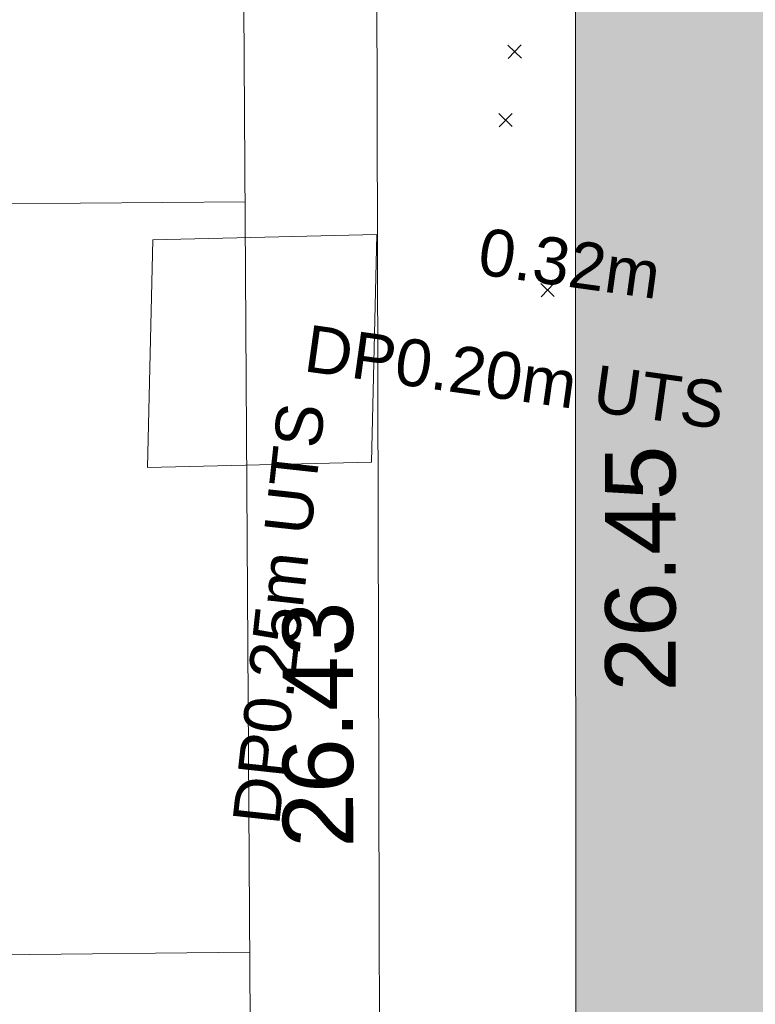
# Model space of a CAD drawing. Header units: millimetres. Extents: x -290717 to 520720, y -103372 to 287762.
# Tile 226 of 256: x 1012 to 4932, y 27854 to 33098. Entities that reach past the tile are written whole.
import ezdxf

# ---------------------------------------------------------------- set-up
doc = ezdxf.new("R2010")
doc.units = ezdxf.units.MM
for name, pattern in [('IMPORT-HIDDEN2 _3_', [4762.5, 3175, -1587.5]), ('IMPORT-UG_ELEC_LV_QLB2 _2_', [2700, 1500, -300.0000000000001, 0, -250, 150, -300.0000000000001, 0, -200]), ('IMPORT-UG_ELEC_STREET LIGHTING_QLB2 _2_', [2700, 1500, -300.0000000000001, 0, -250, 150, -300.0000000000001, 0, -200])]:
    doc.linetypes.add(name, pattern=pattern)
for name, color, linetype, lineweight, true_color in [('00_UAV_BUILDING_OUTLINE', 5, 'Continuous', 9, 0x0000ff), ('00_UAV_FOOTPATH', 7, 'Continuous', 9, 0xa50000), ('12333-PUM-2D-U-0001-C01 - Rev2_REVIT IMPORT_dwg', 7, 'Continuous', 9, 0x767676), ('A_RHA_Line', 7, 'Continuous', 9, 0x00a600), ('PUM-CHAMBER EXTENTS', 6, 'IMPORT-HIDDEN2 _3_', 9, 0xff00ff), ('PUM-ELECTRIC-LV-QLB2', 1, 'IMPORT-UG_ELEC_LV_QLB2 _2_', 9, 0xff0000), ('PUM-ELECTRIC-MH', 1, 'Continuous', 9, 0xff0000), ('PUM-GPR-REBAR', 30, 'Continuous', 9, 0xff7f00)]:
    doc.layers.add(name, color=color, linetype=linetype, lineweight=lineweight, true_color=true_color)
doc.layers.add('A_RHA_Detail', color=7, linetype='Continuous', lineweight=9)
doc.layers.add('GEN-TEXT', color=7, linetype='Continuous', lineweight=9)
doc.styles.add('Arial_1', font='arial.ttf', dxfattribs={"height": 250})
doc.styles.add('Swis721 Lt BT_2', font='swissl.ttf', dxfattribs={"height": 375})

# ---------------------------------------------------------------- blocks, each defined once
blk = doc.blocks.new('12333-PUM-2D-U-0001-C01 - Rev2_REVIT IMPORT_dwg_MGS62954_T2_Galway_ITM_3d_Rev1-2077680-Site Location Plan Existing')
at = {"layer": '00_UAV_FOOTPATH', "color": 254, "true_color": 0xcccccc, "flags": 128}
blk.add_lwpolyline([(533912743.0821864, 725601474.3582332), (533909811.0821863, 725601532.3582335), (533907744.9682671, 725601567.8430152), (533905677.0821864, 725601603.3582332), (533905647.3213692, 725598671.9177301), (533905637.0821863, 725597663.3582331), (533905559.9370086, 725593672.8485802), (533905549.0821863, 725593111.3582331), (533905496.0821863, 725591387.3582332), (533905455.9191456, 725588674.2305524), (533905381.9111588, 725583674.7804447), (533905373.0821864, 725583078.3582332), (533905292.5981604, 725578675.5991973), (533905268.2809445, 725577345.3620304), (533905213.6296643, 725573676.2337424), (533905152.102079, 725569545.450305)], dxfattribs=at)
at = {"layer": '00_UAV_BUILDING_OUTLINE', "color": 251, "true_color": 0x666666, "insert": (533906606.836629, 725584865.040431), "char_height": 375, "width": 1495.902363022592, "attachment_point": 1, "rotation": 89.03400229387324, "line_spacing_factor": 1.005061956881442, "style": 'Swis721 Lt BT_2'}
blk.add_mtext('26.45', dxfattribs=at)
at = {"layer": '00_UAV_FOOTPATH', "color": 251, "true_color": 0x666666, "insert": (533904874.6255029, 725584063.399127), "char_height": 375, "width": 1495.902363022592, "attachment_point": 1, "rotation": 89.07153206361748, "line_spacing_factor": 1.005061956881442, "style": 'Swis721 Lt BT_2'}
blk.add_mtext('26.43', dxfattribs=at)
blk = doc.blocks.new('12333-PUM-2D-U-0001-C01 - Rev2_REVIT IMPORT_dwg-1620468-Site Location Plan Existing')
at = {"layer": 'PUM-CHAMBER EXTENTS', "true_color": 0xffd4aa}
h = blk.add_hatch(dxfattribs=at)
h.set_pattern_fill('FP_15', color=41, style=0, pattern_type=2)
h.set_pattern_definition([(0, (-533641079.65, -725615854.3560001), (0, 4000), []), (90, (-533641079.65, -725615854.3560001), (-8000, 4.898587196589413e-13), [])])
h.paths.add_polyline_path([(260865.3501528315, -44518.35617865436), (263506.3501528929, -41517.35617860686), (263685.3501528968, -25598.35617861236), (264300.3501528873, -14402.35617861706), (262073.393403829, -13951.56663410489), (262068.9501528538, -14155.95617866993), (260506.8501529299, -14155.9561786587), (260515.9208416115, -13636.29677212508), (258772.350152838, -13283.35617866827), (258670.4501975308, -17982.77958357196), (258705.6273013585, -17930.13332725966), (258914.1292635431, -17799.69233468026), (259118.8501528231, -17758.97081790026), (259354.4823357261, -17811.47103625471), (259532.0730042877, -17930.13332725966), (259662.513996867, -18138.63528944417), (259703.2355136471, -18343.35617872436), (259646.303160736, -18585.62151974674), (259532.0730042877, -18756.57903018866), (259342.4847485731, -18883.25785263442), (259118.8501528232, -18927.74153954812), (258883.2179699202, -18875.2413211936), (258705.6273013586, -18756.57903018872), (258655.3045717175, -18681.26574300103), (258128.3501528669, -42983.35617862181)])
h.paths.add_polyline_path([(258258.950152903, -38844.75617859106), (258266.9306085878, -38387.55617861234), (258563.7501528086, -38387.55617863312), (258555.7696971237, -38844.75617861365)])
h.paths.add_polyline_path([(261852.3501529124, -20608.62106352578), (261633.0967024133, -20559.77012183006), (261467.850315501, -20449.35601612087), (261346.4762427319, -20255.34697165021), (261308.5852680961, -20064.85617870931), (261361.5602678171, -19839.43063920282), (261467.850315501, -19680.35634129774), (261661.8593599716, -19558.98226852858), (261852.3501529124, -19521.09129389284), (262071.6036034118, -19569.94223558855), (262236.8499903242, -19680.35634129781), (262358.2240630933, -19874.3653857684), (262396.115037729, -20064.85617870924), (262343.140038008, -20290.2817182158), (262236.8499903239, -20449.35601612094), (262060.4399654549, -20567.22942623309), (262026.8654006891, -20573.90782240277)])
at = {"layer": 'GEN-TEXT', "color": 253, "true_color": 0xaaaaaa}
for p, q in [((265068.9948138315, -27607.71151771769), (265139.7054919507, -27537.00083959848)), ((265139.7054919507, -27607.71151771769), (265068.9948138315, -27537.00083959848)), ((265013.9948137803, -27971.7115177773), (265084.7054918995, -27901.00083965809)), ((265084.7054918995, -27971.7115177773), (265013.9948137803, -27901.00083965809)), ((265221.9948138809, -28880.71151776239), (265292.7054920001, -28810.00083964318)), ((265292.7054920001, -28880.71151776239), (265221.9948138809, -28810.00083964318))]:
    blk.add_line(p, q, dxfattribs=at)
at = {"layer": 'PUM-ELECTRIC-MH', "color": 21, "true_color": 0xffaaaa, "flags": 128}
blk.add_lwpolyline([(264302.350152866, -29745.35617860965), (263108.3501528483, -29752.35617870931), (263158.3501528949, -28540.35617865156), (264352.3501527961, -28533.35617866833)], close=True, dxfattribs=at)
at = {"layer": 'PUM-GPR-REBAR', "color": 41, "true_color": 0xffd4aa, "flags": 128}
blk.add_lwpolyline([(262073.393403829, -13951.56663410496), (264300.3501528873, -14402.35617861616), (263685.3501528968, -25598.35617861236), (263506.3501528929, -41517.35617860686), (260865.3501528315, -44518.35617865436)], dxfattribs=at)
blk.add_blockref('12333-PUM-2D-U-0001-C01 - Rev2_REVIT IMPORT_dwg_MGS62954_T2_Galway_ITM_3d_Rev1-2077680-Site Location Plan Existing', (-533641079.6498471, -725615854.3561786))
at = {"layer": 'PUM-ELECTRIC-LV-QLB2', "char_height": 250, "attachment_point": 2, "line_spacing_factor": 0.9417779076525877, "style": 'Arial_1'}
for s, insert, width, rotation in [('0.32m', (265396.6178308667, -28581.37782781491), 1160.025439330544, 351.07507513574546), ('DP0.20m UTS', (265094.6371550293, -29181.42867782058), 2687.341255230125, 351.07507513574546), ('DP0.25m UTS', (263670.3657110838, -30527.79463442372), 2687.341255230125, 82.77611268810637)]:
    blk.add_mtext(s, dxfattribs=dict(at, insert=insert, width=width, rotation=rotation))

msp = doc.modelspace()

# ---------------------------------------------------------------- hatches: boundary and pattern name
at = {"layer": 'A_RHA_Detail', "true_color": 0xc0c0c0}
h = msp.add_hatch(color=9, dxfattribs=at)
h.paths.add_polyline_path([(-80880.60083898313, -68502.79057078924), (-80400.86592458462, -68483.4150911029), (-80400.86592458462, -62984.64684182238), (-24474.85765180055, -63009.32043784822), (-24456.14471274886, -50840.30023854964), (-36622.55041054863, -50831.65104346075), (-36622.5504104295, -44228.57792609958), (-50959.05265825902, -44213.68205212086), (-50959.05265825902, -42573.78171509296), (-54563.93258049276, -42571.21897729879), (-54565.69773355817, -45054.17447471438), (-92408.82109324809, -45027.27149617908), (-92411.78875845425, -49201.74309219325), (-100061.9988811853, -49201.74309219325), (-100052.221444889, -64852.82557835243), (-86120.90825231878, -64852.82557835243), (-86092.16626519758, -62957.90041523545), (-84861.10047611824, -62957.90041520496), (-84854.79054275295, -68240.10973718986), (-80870.60226895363, -68240.10973718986)])
h.paths.add_polyline_path([(-137238.9269955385, -68461.93840922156), (-132719.7426408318, -68433.06336920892), (-132847.0731201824, -62850.0428228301), (-130454.6837966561, -62916.63108081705), (-130498.2830220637, -61355.8539363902), (-117581.136331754, -61423.42893434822), (-117492.3908565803, -49183.91309186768), (-125136.5200282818, -49178.47881939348), (-125133.5727033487, -45032.61887132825), (-163007.1824077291, -45005.69421944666), (-163007.1824077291, -44090.29634113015), (-163123.8521375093, -44090.21339942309), (-163122.6389897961, -42383.751842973), (-166563.8543420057, -42383.75184295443), (-166565.0349082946, -44044.3982420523), (-193158.4656786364, -44025.49275802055), (-193195.152889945, -62863.6565097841), (-137269.7106414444, -62916.63108078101), (-137254.3708868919, -65679.90523788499)])
h.paths.add_polyline_path([(120310.9497607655, -32334.2823016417), (120312.4652266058, -31610.73011961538), (133451.2244789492, -31638.24899384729), (133469.2230092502, -19717.98315777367), (121295.7536929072, -19692.48606427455), (121319.8434528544, -8190.941560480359), (112277.0825929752, -8172.001674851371), (112263.1769726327, -14811.12345451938), (78285.85310969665, -14739.95861435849), (78292.82277619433, -8167.077575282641), (76545.55099677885, -8163.40371230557), (69355.76844230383, -8152.931592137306), (69353.66597202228, -9156.746357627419), (68372.60878942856, -9154.691552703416), (68372.60878942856, -13705.52853212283), (69333.72334743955, -13707.54156767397), (69325.07112544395, -16249.53369225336), (66623.4489111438, -16249.53369225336), (66619.79243932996, -17995.29925522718), (65989.07757491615, -17995.29925522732), (65985.44262769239, -19730.78799479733), (57152.23993372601, -19712.28702423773), (57127.42535098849, -31559.89461998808), (70277.87165423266, -31587.43801817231), (70277.87165428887, -32271.74147154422), (78263.96947906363, -32285.12944888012), (78266.62669288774, -31019.79372153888), (112335.8856506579, -31091.15111856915), (112335.8856506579, -32317.57330550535), (119781.4233959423, -32333.17321910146)])
h.paths.add_polyline_path([(7503.71740934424, -1791.43926322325), (15482.43097389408, -674.0213230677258), (15484.0826184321, 148.1327206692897), (56188.28042539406, 205.5276654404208), (56155.8432600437, 14338.31663138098), (18016.62665932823, 14236.4814953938), (17967.9025208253, 34313.18372075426), (21727.10644861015, 34324.06926249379), (21708.9097307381, 40608.10218319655), (18009.66447156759, 40608.10218325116), (17995.54603703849, 45483.75063445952), (9770.084212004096, 45420.63294734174), (3966.216019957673, 45443.14492469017), (3984.771235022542, 14176.56786831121), (1023.062455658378, 14176.56786840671), (-276.5134647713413, 14190.52623465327), (-231.6790044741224, 5976.811441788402), (-226.4491536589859, 193.7444677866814), (1220.250839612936, 179.5999159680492), (7477.609307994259, 143.2867556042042), (7488.638446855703, -674.0213230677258)])
h.paths.add_polyline_path([(77755.59663317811, 53.47451145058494), (77729.51881611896, 1699.844979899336), (94464.47132486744, 1659.976083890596), (94606.37913471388, 17991.39023626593), (88810.41901146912, 18015.03260816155), (88799.89418497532, 14436.74271609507), (69413.88950349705, 14457.87738898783), (69377.35724448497, 99.62816357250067), (70760.85642036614, 92.0068082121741)])
h.paths.add_polyline_path([(61252.12079698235, 46453.95617369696), (105774.7348988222, 46472.68783510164), (105768.2642197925, 61852.61234310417), (92285.13876306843, 61852.61234310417), (92308.59670397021, 65784.30757142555), (96107.46680002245, 65767.6044524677), (96059.6808111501, 75209.20847378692), (101084.8427276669, 75071.88872768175), (104988.0046543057, 74765.36560410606), (108403.6894220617, 74363.84089439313), (112009.2703903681, 73787.25420864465), (115645.3524814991, 73049.69667210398), (116890.8108050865, 72761.69136255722), (120208.9929832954, 71893.18353872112), (120865.241739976, 71703.68487155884), (124135.6329505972, 70669.67317909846), (127435.6253142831, 69480.50055823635), (127820.4368655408, 69394.93141813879), (128274.3081769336, 69331.69585757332), (128731.879114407, 69306.66104520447), (129189.9401456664, 69320.00258265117), (129645.2782985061, 69371.62688830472), (130094.6997111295, 69461.17185607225), (130535.0520071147, 69588.00939078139), (130963.2464342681, 69751.2498188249), (131376.279516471, 69949.74812593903), (131771.254123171, 70182.11198906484), (132162.5575600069, 70460.54046602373), (132496.0921582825, 70741.69081117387), (132820.8713676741, 71064.98072578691), (133117.4593294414, 71414.31364276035), (133383.77568926, 71787.23923958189), (133616.5473239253, 72178.53728446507), (133817.1647262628, 72590.54524901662), (133982.6025969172, 73017.89547517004), (134111.7005086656, 73457.59040804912), (134203.5529320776, 73906.545904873), (134257.5155882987, 74361.61286220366), (134272.5462649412, 74819.59931534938), (134250.5259874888, 75277.29281749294), (134189.6227572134, 75731.48297750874), (134090.9274700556, 76178.98397761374), (133955.1324028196, 76616.65691996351), (133783.1900598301, 77041.4318434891), (133576.3064937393, 77450.3292564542), (133335.9328436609, 77840.48103831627), (133063.7551572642, 78209.15055536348), (132761.6825665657, 78553.75185442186), (132431.8338935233, 78871.86780505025), (132076.5227904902, 79161.26705200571), (131698.2415079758, 79419.91966864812), (131299.6434187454, 79646.01139199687), (131093.5942456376, 79746.34209763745), (132146.0467355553, 83110.22226149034), (122787.763295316, 86282.54285521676), (121604.3555410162, 82800.35918872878), (117095.9864226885, 83870.84033788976), (116841.9598400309, 83526.35449576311), (116120.5435466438, 91221.9361197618), (110237.7341284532, 91274.27491024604), (110194.3680786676, 90435.39030217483), (104988.0046543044, 90486.49901569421), (104973.2761846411, 94309.82427956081), (103746.1314668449, 94309.82427962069), (103839.9937121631, 122852.1474272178), (96365.09202303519, 122931.9599471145), (96350.3400238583, 123952.416858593), (104555.5505249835, 123902.1925258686), (104607.3234457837, 120248.5396157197), (125502.5015002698, 120134.193340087), (125662.0200253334, 137657.3796883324), (114479.5865733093, 137699.2256881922), (114382.3062641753, 129149.9458158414), (104644.1590035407, 129187.997507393), (104577.9931702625, 126217.3903165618), (101184.4926405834, 126159.1566967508), (101264.6166812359, 135959.2655565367), (89967.23177303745, 135988.8856164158), (89927.63362986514, 125823.6463181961), (93630.53562299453, 125840.7948842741), (93580.6568888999, 122931.9599471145), (88697.38835373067, 122904.7310127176), (88679.38989541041, 95739.0914377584), (86378.25848993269, 95739.0914377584), (86378.18187189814, 96178.10083375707), (83279.5074328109, 96200.92083330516), (83273.62493422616, 95735.74732136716), (70169.67509616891, 95733.22421950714), (70166.2684274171, 96272.07409350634), (66674.99731291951, 96257.14073659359), (66654.74538556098, 95755.71092140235), (65784.77231076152, 95755.71092140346), (65887.65094981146, 117470.6305650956), (53473.34271625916, 117487.9046429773), (53434.44066306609, 98570.4634906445), (40649.41626913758, 98570.46349066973), (40610.16711556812, 94406.01479082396), (38853.82372865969, 94410.36303444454), (38848.65589191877, 89463.65332732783), (40612.46601909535, 89518.45976927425), (40665.38257359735, 86257.73741131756), (38372.19584673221, 86305.7230928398), (38369.79373532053, 76901.0507917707), (50937.95125076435, 76944.40198877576), (50922.88567283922, 74598.78180893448), (56484.90611318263, 74588.85093774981), (56484.9061131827, 75194.85181998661), (92465.40372273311, 75233.02581663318), (92645.92783659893, 71766.64845097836), (89810.5550181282, 69362.83965827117), (85313.16173971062, 69360.94750424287), (85313.16173971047, 66907.40508090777), (75210.14498260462, 66903.15451592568), (75210.14498260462, 63815.70944554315), (70819.40014306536, 63815.70999204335), (70819.21601502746, 64253.35708063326), (69456.8341568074, 64253.35708063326), (69455.71957374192, 66901.99623168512), (61303.3285675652, 66898.56680686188), (61304.56054652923, 63970.32021231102), (70500.41048205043, 63970.32021223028), (70500.40885431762, 61852.59006210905), (61245.64388480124, 61848.69637492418), (61252.12079698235, 46455.07044720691)])
h.paths.add_polyline_path([(-17153.16561239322, 48569.32684293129), (-17153.16561227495, 60770.38083690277), (-29362.88357762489, 60774.7042869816), (-29362.88357762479, 67399.20394583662), (-43507.25361058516, 67405.01911302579), (-43488.53133082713, 69093.07334179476), (-45766.41866234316, 69109.32868391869), (-45794.34620035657, 67405.01911302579), (-47272.11273197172, 67404.21245453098), (-47272.44887636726, 66454.91798912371), (-86004.56386335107, 66468.6329952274), (-86006.66970790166, 60521.58362724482), (-92662.8772251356, 60521.58362724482), (-92666.53762789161, 50184.35611936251), (-79752.016597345, 50179.78302554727), (-79752.016597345, 48591.49323813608), (-17157.71631240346, 48569.32845421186)])
h.paths.add_polyline_path([(-201056.4185879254, 48628.75479108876), (-138377.9751621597, 48634.64535782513), (-138377.9751621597, 50133.28202330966), (-125467.710581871, 50134.49533928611), (-125468.6909603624, 60566.19036866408), (-132186.8595615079, 60565.86652591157), (-132187.4203588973, 66533.01978768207), (-170643.3098734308, 66805.61809689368), (-170643.3098732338, 67738.78475851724), (-200340.0100486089, 67488.93693767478), (-200348.7175167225, 60827.7802510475), (-201057.5650552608, 60827.71357562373), (-201056.6510294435, 51102.0431337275)])
h.paths.add_polyline_path([(-240051.5126725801, 54769.1949116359), (-239444.4902595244, 54811.10754483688), (-239186.5396225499, 54841.92927608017), (-238764.8191578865, 54940.98166103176), (-238382.4735933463, 55122.46891391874), (-237990.3402229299, 55354.87497237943), (-237269.2031026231, 55936.21514997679), (-237030.2712443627, 56228.66101920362), (-236793.0039600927, 56569.31473977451), (-236554.5880579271, 57004.26389721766), (-236432.7219585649, 57267.46508911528), (-236300.0815274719, 57753.26239002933), (-236250.7285154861, 58017.17885687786), (-236235.6490610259, 58516.21786795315), (-236233.2538430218, 58987.85640057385), (-236213.702979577, 59823.48083772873), (-236363.8287856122, 59820.8603820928), (-236634.0279869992, 60698.06075831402), (-236391.9547756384, 61432.1972634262), (-236225.4740089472, 61435.10319604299), (-236201.6036570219, 62637.68779599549), (-232563.5271750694, 62639.28734435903), (-232563.5271750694, 63049.03842407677), (-232732.1945866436, 63049.15302221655), (-232860.1521278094, 63457.9589027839), (-232731.6068089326, 63914.24862701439), (-232560.8209657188, 63914.24862701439), (-232521.9864006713, 70597.99604498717), (-240628.6947850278, 70598.85496274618), (-240629.7923196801, 72350.98321581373), (-246412.6011213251, 72347.36085937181), (-246412.6011213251, 70616.45923939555), (-254449.5805725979, 70618.60952619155), (-254454.637144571, 70754.06491724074), (-254469.7140363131, 73191.6627625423), (-263883.2532625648, 73267.83063692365), (-263902.4181505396, 68260.74348557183), (-263714.8217520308, 68259.82096576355), (-263552.9672900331, 67819.6543439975), (-263719.0883117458, 67392.20684197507), (-263913.629869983, 67392.20684288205), (-263956.7001914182, 58633.76423459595), (-260181.1963171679, 58611.22607638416), (-260192.3146984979, 56354.25111578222), (-257184.684388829, 56339.46086010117), (-257213.4419958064, 57092.93866025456), (-257338.5163846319, 57093.27331227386), (-257471.0109295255, 57531.7457231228), (-257338.5163845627, 58062.22513700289), (-257203.4956297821, 58064.06881293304), (-257173.5751889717, 58598.54056827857), (-256478.2273617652, 58575.27357918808), (-256478.2273617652, 58788.51859477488), (-256013.0091299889, 58911.92701537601), (-255397.0786589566, 58780.99767608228), (-255397.0786664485, 58595.98242230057), (-243809.8853614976, 58585.92793205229), (-243805.3570672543, 58352.04527760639), (-243740.9394682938, 57884.52572396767), (-243619.083060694, 57421.84877501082), (-243424.3877541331, 56943.65915328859), (-243247.1437899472, 56608.24157716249), (-243003.0710577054, 56249.99021479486), (-242732.2093200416, 55932.75703086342), (-242371.7230179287, 55603.12658814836), (-242141.2551255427, 55424.88676771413), (-241804.9643038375, 55216.88439829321), (-241529.464082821, 55077.02869058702), (-241100.6275144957, 54917.18295005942), (-240836.2134980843, 54840.82833179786), (-240453.4486196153, 54788.6078413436), (-240203.3756532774, 54776.52967577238)])
h.paths.add_polyline_path([(40276.69022620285, 59895.3641775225), (40328.62676026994, 69196.9439153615), (36588.99968782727, 69217.82459101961), (36619.46637569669, 74674.25962431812), (32264.36460075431, 74687.02318924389), (32233.48293864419, 69156.26826309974), (11916.69390488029, 69269.70959690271), (11966.66200108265, 78218.75165977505), (29087.50901742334, 78123.15526811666), (29143.44567202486, 88141.13700481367), (15719.34879623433, 88216.09212957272), (15732.60379610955, 90589.99788900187), (4594.294101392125, 90652.19003492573), (4525.129359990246, 78265.12250452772), (10096.76365550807, 78234.01258734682), (10077.43887221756, 74773.03821913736), (4547.641142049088, 74803.91453678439), (4465.579974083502, 60107.16002351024), (19125.89094757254, 60025.30234268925), (19139.86249371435, 62527.53804648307), (31738.59196305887, 62457.19146407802), (31724.55430855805, 59943.11609818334), (38369.79364222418, 59906.01157297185)])
h.paths.add_polyline_path([(-246083.0241259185, 72334.29150213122), (-246083.0594797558, 72334.30275087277), (-246208.2905500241, 72334.29150213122)])
h.paths.add_polyline_path([(-114575.3004830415, 112178.0758696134), (-114575.3246436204, 112178.0758696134), (-114707.2752166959, 115801.5811617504)])
h.paths.add_polyline_path([(-154699.9178766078, 101760.4080976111), (-114382.0503338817, 101776.0542915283), (-114382.0503338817, 106926.936016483), (-113755.641395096, 106927.1791078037), (-113757.5507412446, 111847.2721532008), (-114431.6837526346, 111847.2721532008), (-114431.8098651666, 112178.075869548), (-114575.3004830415, 112178.0758696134), (-114578.9984943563, 121707.2390834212), (-123056.9849702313, 121707.2390834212), (-123068.8201032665, 156452.7036899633), (-119381.2340625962, 156454.1347343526), (-119381.2340625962, 160165.8603541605), (-115501.031452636, 160167.3661472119), (-115503.3750945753, 166206.5793118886), (-132411.7987151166, 166599.6604729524), (-132411.8243306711, 166665.6603411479), (-135275.0124468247, 166664.5489553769), (-135275.0124468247, 166628.1883102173), (-135911.3205077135, 166628.1944503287), (-135911.3479256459, 166352.1604668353), (-152521.1633846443, 166345.7145607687), (-152518.3680955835, 159142.6836790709), (-150699.3133726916, 159117.9265656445), (-150755.6690356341, 122560.6912032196), (-151059.2005266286, 122560.6912032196), (-151061.0981347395, 121302.4374931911), (-154138.3148337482, 121372.6012653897), (-154138.3148337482, 121865.183451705), (-154704.3888425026, 121867.2611370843), (-154688.5451973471, 119352.3937021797), (-154745.5933227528, 119352.3715636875), (-154745.5763474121, 118722.1532660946), (-160794.1544526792, 118748.744283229), (-160794.1544527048, 119410.5425977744), (-163852.1622693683, 119422.408321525), (-163855.0715294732, 118762.2003111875), (-167568.6765459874, 118778.5256058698), (-166634.6619849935, 124395.1277019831), (-166843.6206842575, 124471.2090400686), (-167568.6765459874, 124707.6250904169), (-168028.2173235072, 124841.3808643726), (-168630.5006276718, 124991.3056740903), (-169238.2056070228, 125117.4693074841), (-169850.3952285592, 125219.6772877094), (-170466.1255403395, 125297.7720169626), (-171089.1102599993, 125351.8553033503), (-171704.4065937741, 125381.1774254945), (-172325.0479971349, 125386.3595015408), (-172782.2248668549, 125374.5832363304), (-173401.7764236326, 125337.4554476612), (-174019.3926983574, 125276.0328036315), (-174634.1213722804, 125190.4100127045), (-175245.0145766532, 125080.7190996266), (-176047.1958093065, 124895.7675261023), (-176665.4852587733, 124724.7228134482), (-177045.3001228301, 124609.1129151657), (-177631.5127793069, 124405.2077276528), (-176665.4852586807, 118818.5158793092), (-177558.9402083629, 118822.4435769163), (-177662.2853368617, 125263.4341236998), (-176365.3912352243, 126542.9270807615), (-159462.2970490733, 126319.9103917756), (-157057.7396790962, 128609.0850976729), (-157060.6673204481, 136153.1661957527), (-158638.8016610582, 137740.2441626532), (-159352.3735831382, 137740.2441626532), (-161634.4140635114, 140201.1078539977), (-168727.9404946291, 140256.8191147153), (-171035.0401162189, 137942.884730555), (-174184.1459014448, 137942.884730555), (-176460.1168228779, 140292.2858551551), (-177341.68569345, 140292.285855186), (-177341.7114445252, 140358.4281613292), (-183428.5803825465, 140356.0660244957), (-185921.6385984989, 137917.4639097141), (-185921.6385985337, 131757.309115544), (-186906.8767412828, 131756.9267734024), (-187725.3914540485, 130809.9989183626), (-187724.0588902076, 127376.1828149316), (-186481.0281350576, 126304.557648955), (-186479.4846755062, 122327.2959175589), (-185176.2828158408, 121059.4673825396), (-180304.1129154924, 121059.4673825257), (-180304.1136492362, 118802.0484409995), (-193555.3706955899, 118802.0484409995), (-193555.3686998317, 133117.8341649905), (-192593.6442938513, 133118.2073819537), (-192593.6442938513, 134200.8158367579), (-192224.6284783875, 134200.9592041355), (-192225.5653014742, 136615.0101267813), (-192595.0012461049, 136615.0101267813), (-192595.4357332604, 137734.4745166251), (-193589.2709668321, 137734.4746851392), (-193589.2685988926, 147474.5705834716), (-193163.2062206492, 147492.8644728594), (-192606.8095195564, 147551.4951472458), (-192359.9383250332, 147589.5931622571), (-192199.8207947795, 147616.5827293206), (-191882.7548926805, 147682.9245600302), (-191568.5380071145, 147761.6632019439), (-191020.2573150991, 147932.4221712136), (-190950.5841382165, 147955.8263236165), (-190647.7999969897, 148070.951423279), (-190349.769078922, 148197.8750093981), (-190056.9509284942, 148336.4013817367), (-189769.7970512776, 148486.316942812), (-189375.4954991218, 148717.2624196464), (-189132.9060261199, 148873.2749095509), (-188867.5421091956, 149059.0543930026), (-188609.6764469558, 149255.1087866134), (-188354.9814056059, 149465.3525772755), (-188079.6339208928, 149713.8792482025), (-187884.9836199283, 149901.8220103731), (-187538.2510284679, 150274.4802367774), (-187446.2998447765, 150378.396083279), (-187241.3270201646, 150629.2310214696), (-187046.3599558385, 150887.9197697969), (-186861.699277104, 151154.0634500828), (-186546.1373636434, 151669.8298752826), (-186524.4196769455, 151707.063245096), (-163675.289831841, 151669.8298752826), (-163687.5843044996, 148134.0767945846), (-157303.6541541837, 148136.4921063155), (-157303.6541541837, 155759.9150161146), (-157557.4317586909, 155765.0384228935), (-157555.9168973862, 166678.0466575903), (-187009.2021991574, 166699.7464767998), (-187013.0952111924, 162054.4009359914), (-188707.1775469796, 162044.5925187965), (-188705.9961893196, 155021.5333641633), (-188737.9999316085, 154650.5326603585), (-188799.0133970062, 154283.1866125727), (-188857.2045401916, 154035.4341107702), (-188966.1106131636, 153679.3368924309), (-189102.6200311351, 153332.8820747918), (-189265.8911677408, 152998.2056672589), (-189454.9174010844, 152677.3710606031), (-189645.2484685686, 152421.322012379), (-189916.9563410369, 152104.2450531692), (-190212.7041973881, 151809.4634871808), (-190530.6686598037, 151538.7947475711), (-190868.889367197, 151293.9075915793), (-191225.2810786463, 151076.3118324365), (-191597.6465194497, 150887.3490190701), (-192092.8415776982, 150682.5621956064), (-192485.2937347, 150569.6612301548), (-192903.8930807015, 150482.2408890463), (-193187.215491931, 150440.8868273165), (-193594.1866364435, 150407.1257787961), (-193594.5953882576, 151459.989522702), (-205369.2399268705, 151455.4201248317), (-205354.452352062, 113350.0822379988), (-207187.1580384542, 113349.3709450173), (-207184.3024929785, 105991.0636522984), (-205312.8709512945, 105991.0636522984), (-205311.2365670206, 101769.6553082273), (-175488.645120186, 101781.2285901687), (-175488.645120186, 110889.6985621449), (-154703.462766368, 110897.5679794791), (-154700.5193329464, 103310.2697088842)])
h.paths.add_polyline_path([(193735.9435692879, 113047.8274775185), (208865.0938716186, 114991.026643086), (208976.1154122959, 114126.6471161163), (216447.8967330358, 115086.3281915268), (216038.7305308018, 118271.970241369), (232648.5073383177, 120405.3421627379), (233425.9936153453, 114352.0734369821), (240632.2017567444, 115277.6440986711), (239854.8412683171, 121329.9334728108), (256406.8682407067, 123455.8879629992), (257091.7572256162, 118089.1198988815), (264572.287122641, 119040.8180953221), (261877.8350554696, 138524.7609215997), (259178.7147038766, 138221.6086023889), (259197.3483654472, 137439.0084132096), (254686.1480587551, 136897.0007613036), (255412.6810205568, 131314.8303174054), (240852.7447965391, 129522.4514055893), (239771.0426540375, 137918.8519126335), (240649.582243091, 138010.1984551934), (240062.3063116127, 142776.6750342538), (239165.7694641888, 142685.0143484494), (237630.9646614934, 151018.3171733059), (266172.8791088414, 154560.7889781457), (271297.187694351, 142612.4006970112), (276531.7397502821, 144861.0987145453), (274941.5029779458, 148527.903728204), (302074.530765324, 160134.9084326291), (300215.9323773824, 164320.1841173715), (301528.161327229, 164907.0997990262), (300405.1237791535, 167477.8916353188), (299016.6944531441, 166945.7181825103), (295626.7488506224, 174518.7544287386), (294333.0289184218, 177537.1551681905), (287288.847594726, 174518.7544287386), (289427.6893504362, 169661.0163464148), (272956.7816584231, 162557.1203578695), (271943.2187786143, 164897.4305293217), (267016.3118217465, 162764.0369715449), (268502.3094164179, 159357.043014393), (265200.4029571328, 157946.4096681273), (226856.4166955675, 153146.7821791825), (227510.3041274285, 148852.0205335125), (228280.9873164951, 141179.0007484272), (227302.3544112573, 141050.2812999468), (227895.3788231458, 136433.1758633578), (228748.5501749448, 136523.8855003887), (229602.307730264, 128023.7667641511), (217691.2359889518, 126493.8999679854), (217642.3600127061, 126874.4332670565), (215138.5007311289, 126552.8357430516), (215194.9980427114, 126112.9650749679), (215015.6132225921, 126089.9247571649), (214840.967257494, 127449.6644606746), (192258.7012018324, 124549.1816390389), (193486.3576426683, 114991.026643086)])
h.paths.add_polyline_path([(-78076.24179098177, 117605.518872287), (-78076.23951907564, 117610.0871212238), (-78070.31812256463, 129485.733079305), (-74723.15926546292, 129478.3852560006), (-74723.15926546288, 125435.7860625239), (-48015.64546089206, 125380.0246061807), (-47996.55031653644, 135872.5822179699), (-61198.159180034, 135901.5630078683), (-74714.72264147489, 135923.5088764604), (-74723.62876031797, 131865.2975510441), (-78070.31812256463, 131872.6421692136), (-78062.97909490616, 149549.768943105), (-58292.26570494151, 149541.5607197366), (-58292.26570494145, 148946.2407608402), (-37707.70924049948, 148937.6946534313), (-37707.70924049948, 159740.0690313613), (-44148.26955758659, 159742.7429641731), (-44148.26955758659, 162961.3319175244), (-49829.95437586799, 162961.3319175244), (-49830.92144141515, 160632.0129326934), (-78494.0902662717, 160643.9130440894), (-78494.0902662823, 161615.1537737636), (-78739.22585210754, 161615.2555472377), (-78691.79195364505, 168187.9195488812), (-90844.5764503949, 168126.8149080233), (-90962.52567696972, 152686.7636278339), (-89064.97866810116, 152685.97582136), (-89079.54115383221, 117610.0871212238), (-78374.80210165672, 117605.6428258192)])
h.paths.add_polyline_path([(69254.82576126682, 129235.9722870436), (69259.97086178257, 136167.7892474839), (86068.0992678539, 136131.0235193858), (86008.66431381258, 164703.3084147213), (58789.63167882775, 164723.5115811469), (58789.63167882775, 170119.2062865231), (54460.16324890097, 170122.4198087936), (54457.21717773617, 166153.2792453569), (47042.21516498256, 166158.7829869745), (47041.10931533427, 164668.9097040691), (39173.27935198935, 164674.7495545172), (39172.83712618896, 164078.9539098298), (17014.87910992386, 164095.400525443), (17002.38841206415, 147267.1142245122), (12659.63471563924, 147267.1142245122), (12653.6008753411, 139137.9291796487), (17031.41608901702, 139134.6797717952), (17024.58791744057, 129935.3194463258), (39191.34773726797, 129918.8662983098), (39191.34773726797, 129258.2867272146), (69014.0340609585, 129236.1510132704)])
h.paths.add_polyline_path([(39265.62356917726, 139467.8223435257), (33050.91021530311, 139484.1586867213), (33087.56357182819, 153427.9220784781), (39277.60130890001, 153411.6505991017), (39277.60130890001, 152830.3127277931), (43058.29603858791, 152820.3745823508), (43024.83899408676, 140092.5601633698), (39267.2657899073, 140092.5601633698)])
h.paths.add_polyline_path([(1979.548949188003, 189123.2414339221), (18699.10403225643, 189180.0465563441), (18678.46874727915, 195253.6675675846), (24349.02704558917, 195272.9334349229), (24334.96888369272, 199550.7690689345), (28829.78348971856, 199566.0403168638), (28798.35772162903, 208815.6446465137), (24334.94961552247, 208806.1514042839), (24333.90624838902, 209113.2475694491), (16811.59093053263, 209087.6902915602), (16806.58456496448, 208843.590909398), (6772.293057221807, 208809.4991440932), (6797.166076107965, 201488.5780549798), (-8471.058649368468, 201436.7038403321), (-8471.058649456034, 200429.0172029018), (-11856.09020773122, 200417.5164702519), (-11823.72827012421, 190892.3684139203), (-7614.729360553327, 190904.9356358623), (-7614.729360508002, 190170.8290169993), (-4608.619189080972, 190169.2993656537), (-4608.238782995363, 190916.8832264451), (1973.379031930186, 190939.2444093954), (1977.122761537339, 189837.3456606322)])
h.paths.add_polyline_path([(-20506.2213294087, 190640.028646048), (-20122.28942212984, 206347.1214480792), (-41550.34215554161, 207015.255795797), (-41462.26177905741, 210449.6195896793), (-31391.41053375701, 210152.0276719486), (-31078.64493158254, 223862.574366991), (-44305.08575746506, 224230.797228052), (-44490.79956595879, 211865.5542346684), (-47510.12209651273, 211942.9901386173), (-47722.57925074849, 203659.0205615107), (-47076.06680551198, 203635.3001466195), (-47175.4684425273, 199531.9403872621), (-46801.21126120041, 199520.4703265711), (-46873.68175963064, 195478.589946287), (-44600.40472249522, 195425.25597799), (-44685.88459510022, 192243.2795180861), (-38073.99929110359, 192135.6564361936), (-38104.39995468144, 191126.9722513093), (-21537.79264469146, 190668.5723413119)])
h.paths.add_polyline_path([(16801.02360974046, 195961.5001375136), (9656.615133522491, 196015.1086064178), (9643.83815057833, 199513.9922857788), (11631.77992465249, 199485.8321209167), (11631.79209405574, 203322.2460457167), (16806.58456511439, 203391.4855727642), (16801.04077099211, 195984.4293109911)])
h.paths.add_polyline_path([(122084.9263243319, 200536.2570557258), (122088.180516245, 206386.1947929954), (125211.1061637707, 206386.1947929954), (125211.1162733, 206645.8932838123), (126202.709897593, 206645.8932838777), (126203.0204768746, 207041.0477229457), (130401.4034740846, 206979.0758390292), (130444.269112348, 209883.2802976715), (126202.8383602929, 209945.883203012), (126203.0204768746, 214624.1281189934), (127364.7919503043, 214624.1281189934), (127365.2106673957, 225380.2058570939), (126159.8599207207, 225380.2527798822), (126207.4133336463, 241475.3410923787), (119482.541129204, 241495.8747302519), (119479.204156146, 246182.0096278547), (109943.9121324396, 246175.219673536), (109953.2702600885, 233033.3814297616), (115000.5285021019, 233033.3814296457), (114999.5792924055, 208653.4991933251), (112026.3032629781, 208653.4991933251), (112024.3519988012, 200538.6764491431), (122024.6079402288, 200536.271559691)])
h.paths.add_polyline_path([(30087.05071628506, 200986.75440713), (38030.67179073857, 201028.6865661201), (38030.67179073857, 202922.9731661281), (38109.89531489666, 202923.3913649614), (38067.25569093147, 208827.6066631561), (38013.35839375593, 208827.667223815), (38012.38630312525, 209012.5383931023), (30044.90685988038, 208970.4802974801), (30060.65944993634, 205986.3119354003)])
h.paths.add_polyline_path([(195986.2599411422, 205661.5722736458), (202896.8751332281, 206052.0074670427), (202676.886254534, 209945.7611691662), (195766.2710618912, 209555.325975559)])
h.paths.add_polyline_path([(-91652.40581580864, 206392.6172135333), (-79454.24421187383, 206432.5105635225), (-79629.29258199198, 238245.6998510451), (-68904.21147484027, 238215.095164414), (-68918.56040493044, 246314.0782553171), (-68756.515268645, 246312.9061543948), (-68755.20581930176, 246638.9786699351), (-79620.07671794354, 246651.3624133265), (-79606.5628449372, 247343.5411849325), (-82154.50636787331, 247318.0695596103), (-82154.50636787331, 247488.1275895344), (-91640.64698348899, 247472.5371040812), (-91638.72040628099, 246846.4753752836), (-131470.3702759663, 246641.42150215), (-131470.3702759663, 250159.5419305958), (-142857.1087886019, 250176.7939677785), (-142864.0554935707, 246220.0701029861), (-165118.8027587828, 246272.3986783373), (-165040.0492656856, 253907.936045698), (-178677.4727934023, 253929.5079730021), (-178699.5521575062, 238176.7234097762), (-138599.3373496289, 238209.4781454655), (-138548.4479938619, 206627.5237025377), (-126646.6702863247, 206572.2299428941), (-126666.6805510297, 234825.8818836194), (-124962.7180531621, 234825.9534805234), (-124969.0241559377, 234688.4891474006), (-91595.61129713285, 234664.3133306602), (-91650.87307429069, 207155.5994723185)])
h.paths.add_polyline_path([(142123.7078306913, 209113.5383730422), (152768.4446292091, 209127.3137315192), (152745.2992288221, 227012.6338093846), (142100.5623961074, 226998.8584508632), (142121.8067345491, 210582.5602414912)])
h.paths.add_polyline_path([(168998.8561285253, 209274.9592350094), (169026.8416078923, 226860.3446541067), (161686.6780313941, 226876.6646907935), (161647.6783165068, 209291.3037608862), (168846.6177107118, 209275.2977201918)])
h.paths.add_polyline_path([(49761.46820716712, 218476.567809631), (49794.00484362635, 223316.1680811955), (41274.07755979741, 223363.4010619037), (41273.58999769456, 223290.879563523), (32187.30576793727, 223351.9666549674), (32202.10532416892, 225553.2987455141), (20081.8372469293, 225634.7833114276), (20035.26675877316, 218707.7438838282), (31566.33951793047, 218630.2204926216), (31566.12891728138, 218598.8950898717), (49547.01686615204, 218478.0095661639)])
h.paths.add_polyline_path([(162361.9830851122, 234154.0520866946), (162366.6425722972, 241589.9129272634), (135261.1026964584, 241630.986197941), (135249.0888707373, 234197.8735112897), (160249.0277027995, 234157.467167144)])
h.paths.add_polyline_path([(176458.8604388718, 246709.572470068), (176516.248447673, 252173.1529805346), (168884.2833866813, 252253.3171281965), (168934.8652923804, 257068.9279575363), (164355.0504715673, 257117.0331241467), (164296.1746742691, 251511.8088120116), (164416.8965511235, 251510.5407811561), (164367.8024342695, 246836.5737543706), (172300.1975056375, 246753.2539686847)])

# ---------------------------------------------------------------- linework, layer by layer
at = {"layer": 'A_RHA_Line', "color": 7}
for p, q in [((3971.671122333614, 36250.99191786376), (3974.638381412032, 31250.99384677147)), ((3974.638381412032, 31250.99384677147), (3977.605640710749, 26250.99577539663))]:
    msp.add_line(p, q, dxfattribs=at)

# ---------------------------------------------------------------- block references
at = {"layer": '12333-PUM-2D-U-0001-C01 - Rev2_REVIT IMPORT_dwg', "color": 254, "linetype": 'IMPORT-UG_ELEC_STREET LIGHTING_QLB2 _2_', "true_color": 0xffd4d4, "rotation": 0.9999999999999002}
msp.add_blockref('12333-PUM-2D-U-0001-C01 - Rev2_REVIT IMPORT_dwg-1620468-Site Location Plan Existing', (-261895.0770586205, 55869.5817132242), dxfattribs=at)

doc.saveas('drawing.dxf')
